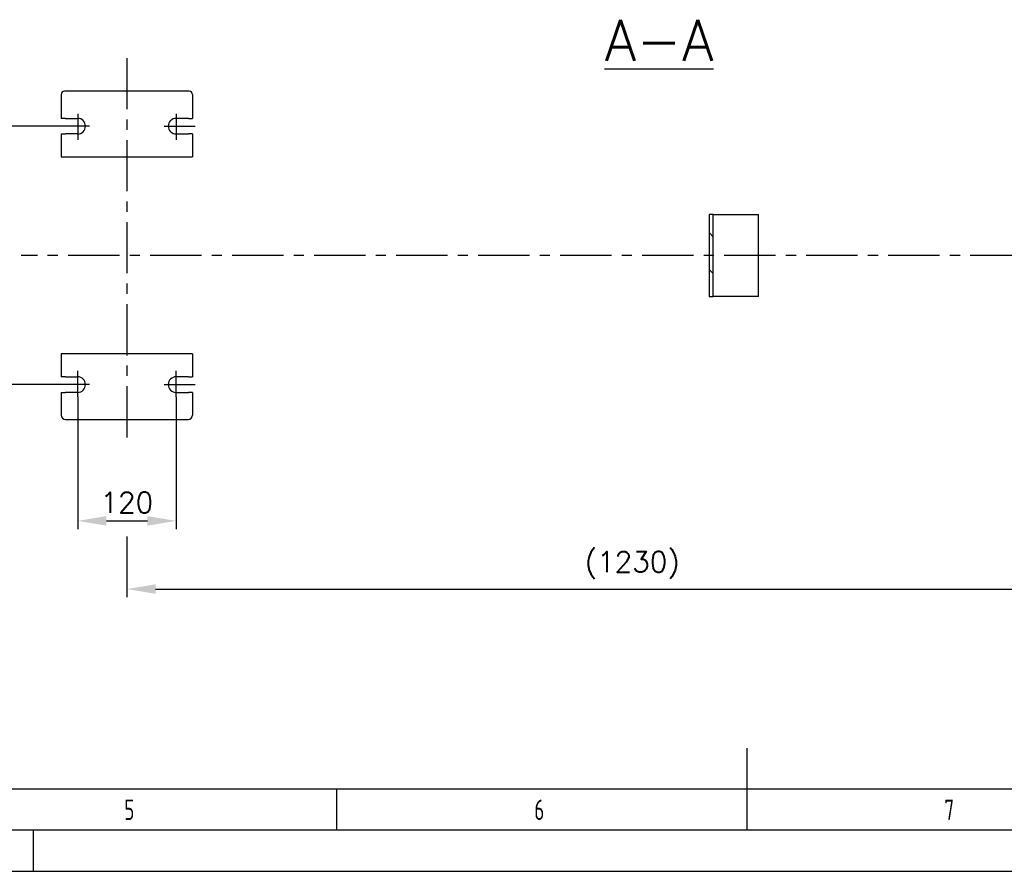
# Model space of a CAD drawing. Header units: millimetres. Extents: x 0 to 5940, y 0 to 4200.
# Tile 18 of 51: x 2083 to 3284, y 0 to 1038. Entities that reach past the tile are written whole.
import ezdxf
from ezdxf.enums import TextEntityAlignment as Align

# ---------------------------------------------------------------- set-up
doc = ezdxf.new("R2010")
doc.units = ezdxf.units.MM
doc.header["$LTSCALE"] = 50
doc.linetypes.add('MITTE', pattern=[2, 1.25, -0.25, 0.25, -0.25])
doc.layers.get('0').update_dxf_attribs({"linetype": 'CONTINUOUS'})
doc.layers.get('DEFPOINTS').update_dxf_attribs({"linetype": 'CONTINUOUS'})
for name, color, linetype in [('02-LINIE-035', 2, 'CONTINUOUS'), ('05-ACHSE', 1, 'MITTE'), ('06-MASSE1', 1, 'CONTINUOUS'), ('12-TEXT-050', 3, 'CONTINUOUS'), ('KSB-BLATTRAND', 2, 'CONTINUOUS')]:
    doc.layers.add(name, color=color, linetype=linetype)
doc.styles.add('ACA_NORM', font='ROMANS.SHX')
doc.styles.get("Standard").update_dxf_attribs({"font": 'ISOCP.SHX'})
doc.dimstyles.new('1-10', dxfattribs={"dimscale": 10, "dimtxt": 2.5, "dimasz": 3.5, "dimexe": 1, "dimexo": 0, "dimgap": 1, "dimtad": 1, "dimdec": 0, "dimzin": 0, "dimtxsty": 'ACA_NORM', "dimcen": 0, "dimadec": 0, "dimazin": 0, "dimtfac": 2.4, "dimtdec": 0, "dimtmove": 0, "dimatfit": 3, "dimfxl": 1, "dimtolj": 1, "dimtzin": 0, "dimarcsym": 0})

# ---------------------------------------------------------------- blocks, each defined once
blk = doc.blocks.new('*D5')
at = {"layer": '06-MASSE1', "color": 0, "lineweight": -2}
for p, q in [((2153.8, 578.3), (2153.8, 417.2)), ((2273.8, 578.3), (2273.8, 417.2)), ((2188.8, 427.2), (2238.8, 427.2))]:
    blk.add_line(p, q, dxfattribs=at)
at = {"layer": '06-MASSE1', "color": 0}
for points in [[(2188.8, 433), (2188.8, 421.4), (2153.8, 427.2)], [(2238.8, 433), (2238.8, 421.4), (2273.8, 427.2)]]:
    blk.add_solid(points, dxfattribs=at)
at = {"layer": 'DEFPOINTS', "color": 0}
for p in [(2153.8, 578.3), (2273.8, 578.3), (2273.8, 427.2)]:
    blk.add_point(p, dxfattribs=at)
at = {"layer": '06-MASSE1', "color": 0, "insert": (2213.8, 449.7), "char_height": 25, "attachment_point": 5, "style": 'ACA_NORM'}
blk.add_mtext('\\A1;120', dxfattribs=at)
blk = doc.blocks.new('*D6')
at = {"layer": '06-MASSE1', "color": 0, "lineweight": -2}
for p, q in [((2130.4, 908.4), (1988.6, 908.4)), ((1998.6, 873.4), (1998.6, 628.4)), ((2130.4, 593.4), (1988.6, 593.4))]:
    blk.add_line(p, q, dxfattribs=at)
at = {"layer": '06-MASSE1', "color": 0}
for points in [[(1992.7, 873.4), (2004.4, 873.4), (1998.6, 908.4)], [(1992.7, 628.4), (2004.4, 628.4), (1998.6, 593.4)]]:
    blk.add_solid(points, dxfattribs=at)
at = {"layer": 'DEFPOINTS', "color": 0}
for p in [(2130.4, 908.4), (1998.6, 593.4), (2130.4, 593.4)]:
    blk.add_point(p, dxfattribs=at)
at = {"layer": '06-MASSE1', "color": 0, "insert": (1976.1, 750.9), "char_height": 25, "attachment_point": 5, "rotation": 90, "style": 'ACA_NORM'}
blk.add_mtext('\\A1;315', dxfattribs=at)
blk = doc.blocks.new('*D7')
at = {"layer": '06-MASSE1', "color": 0, "lineweight": -2}
for p, q in [((3446.2, 602.9), (3446.2, 334.1)), ((2213.8, 408.2), (2213.8, 334.1)), ((2248.8, 344.1), (3411.2, 344.1))]:
    blk.add_line(p, q, dxfattribs=at)
at = {"layer": '06-MASSE1', "color": 0}
for points in [[(2248.8, 349.9), (2248.8, 338.3), (2213.8, 344.1)], [(3411.2, 349.9), (3411.2, 338.3), (3446.2, 344.1)]]:
    blk.add_solid(points, dxfattribs=at)
at = {"layer": 'DEFPOINTS', "color": 0}
for p in [(3446.2, 602.9), (2213.8, 408.2), (3446.2, 344.1)]:
    blk.add_point(p, dxfattribs=at)
at = {"layer": '06-MASSE1', "color": 0, "insert": (2830, 373.2), "char_height": 25, "attachment_point": 5, "style": 'ACA_NORM'}
blk.add_mtext('\\A1;(1230)', dxfattribs=at)
blk = doc.blocks.new('Rahmen_A2')
at = {"color": 1, "ltscale": 150}
for p, q in [((584, 10), (10, 10)), ((0, 0), (594, 0))]:
    blk.add_line(p, q, dxfattribs=at)
at = {"layer": 'KSB-BLATTRAND'}
for p, q in [((297, 5), (297, 15)), ((247, 5), (247, 10)), ((297, 5), (297, 10)), ((589, 5), (5, 5)), ((210, 0), (210, 5))]:
    blk.add_line(p, q, dxfattribs=at)
at = {"layer": 'KSB-BLATTRAND', "width": 0.75}
for s, p in [('5', (221.0625, 6.25)), ('6', (271.0625, 6.25)), ('7', (321.0625, 6.25))]:
    blk.add_text(s, height=2.5, dxfattribs=at).set_placement(p)

msp = doc.modelspace()

# ---------------------------------------------------------------- hatches: boundary and pattern name
at = {"layer": '02-LINIE-035'}
h = msp.add_hatch(dxfattribs=at)
h.set_pattern_fill('ANSI31', color=256, scale=254, angle=90.0002, style=0)
h.set_pattern_definition([(135.0002, (829.142, -180.05), (-22.45056, -22.45072), [])])
h.paths.add_polyline_path([(2923.8, 800.9), (2923.8, 700.9), (2928.8, 700.9), (2928.8, 800.9)])

# ---------------------------------------------------------------- linework, layer by layer
for p, q in [((2289.8, 950.9), (2137.8, 950.9)), ((2133.8, 946.9), (2133.8, 917.9)), ((2293.8, 946.9), (2293.8, 917.9)), ((2138.8, 917.9), (2133.8, 917.9)), ((2138.8, 917.9), (2153.8, 917.9)), ((2288.8, 917.9), (2273.8, 917.9)), ((2288.8, 917.9), (2293.8, 917.9)), ((2133.8, 898.9), (2133.8, 870.9)), ((2133.8, 898.9), (2138.8, 898.9)), ((2153.8, 898.9), (2138.8, 898.9)), ((2273.8, 898.9), (2288.8, 898.9)), ((2293.8, 898.9), (2288.8, 898.9)), ((2293.8, 898.9), (2293.8, 870.9)), ((2133.8, 870.9), (2293.8, 870.9)), ((2923.8, 800.9), (2923.8, 700.9)), ((2928.8, 800.9), (2923.8, 800.9)), ((2928.8, 700.9), (2928.8, 800.9)), ((2928.8, 800.9), (2930.8, 800.9)), ((2930.8, 800.9), (2983.8, 800.9)), ((2983.8, 700.9), (2983.8, 800.9)), ((2923.8, 700.9), (2928.8, 700.9)), ((2930.8, 700.9), (2928.8, 700.9)), ((2983.8, 700.9), (2930.8, 700.9)), ((2133.8, 630.9), (2133.8, 602.9)), ((2293.8, 630.9), (2133.8, 630.9)), ((2293.8, 630.9), (2293.8, 602.9)), ((2138.8, 602.9), (2133.8, 602.9)), ((2138.8, 602.9), (2153.8, 602.9)), ((2288.8, 602.9), (2273.8, 602.9)), ((2288.8, 602.9), (2293.8, 602.9)), ((2133.8, 583.9), (2133.8, 555.9)), ((2133.8, 583.9), (2138.8, 583.9)), ((2153.8, 583.9), (2138.8, 583.9)), ((2273.8, 583.9), (2288.8, 583.9)), ((2293.8, 583.9), (2288.8, 583.9)), ((2293.8, 583.9), (2293.8, 555.9)), ((2138.8, 550.9), (2288.8, 550.9))]:
    msp.add_line(p, q, dxfattribs=at)
for centre, radius, start, end in [((2137.8, 946.9), 4, 90, 180), ((2289.8, 946.9), 4, 0, 90), ((2153.8, 908.4), 9.5, 270, 90), ((2273.8, 908.4), 9.5, 90, 270), ((2153.8, 593.4), 9.5, 270, 90), ((2273.8, 593.4), 9.5, 90, 270), ((2138.8, 555.9), 5, 180, 270), ((2288.8, 555.9), 5, 270, 0)]:
    msp.add_arc(centre, radius, start, end, dxfattribs=at)
at = {"layer": '05-ACHSE'}
for p, q in [((2213.8, 991.5), (2213.8, 518.8)), ((2153.8, 923.6), (2153.8, 891.9)), ((2273.8, 923.6), (2273.8, 891.9)), ((2168.3, 908.4), (2130.4, 908.4)), ((2259.3, 908.4), (2297.2, 908.4)), ((3604.7, 750.9), (2084.8, 750.9)), ((2153.8, 578.3), (2153.8, 610)), ((2273.8, 578.3), (2273.8, 610)), ((2168.3, 593.4), (2130.4, 593.4)), ((2259.3, 593.4), (2297.2, 593.4))]:
    msp.add_line(p, q, dxfattribs=at)

# ---------------------------------------------------------------- block references
at = {"layer": 'KSB-BLATTRAND', "xscale": 10, "yscale": 10, "zscale": 10}
msp.add_blockref('Rahmen_A2', (0, 0), dxfattribs=at)

# ---------------------------------------------------------------- texts
at = {"layer": '12-TEXT-050', "style": 'ACA_NORM'}
msp.add_text('%%uA-A', height=50, dxfattribs=at).set_placement((2862.8, 988.2), align=Align.CENTER)

# ---------------------------------------------------------------- dimensions: what is measured, and where the dimension line sits
at = {"layer": '06-MASSE1'}
dim = msp.add_linear_dim(base=(1998.6, 593.4), p1=(2130.4, 908.4), p2=(2130.4, 593.4), angle=270, dimstyle='1-10', dxfattribs=at)
dim.commit()
dim.dimension.update_dxf_attribs({"geometry": '*D6', "text_midpoint": (1976.1, 750.9)})
dim = msp.add_linear_dim(base=(3446.2, 344.1), p1=(2213.8, 408.2), p2=(3446.2, 602.9), text='(<>)', dimstyle='1-10', override={"dimrnd": 10}, dxfattribs=at)
dim.commit()
dim.dimension.update_dxf_attribs({"geometry": '*D7', "text_midpoint": (2830, 373.2)})
dim = msp.add_linear_dim(base=(2273.8, 427.2), p1=(2153.8, 578.3), p2=(2273.8, 578.3), dimstyle='1-10', dxfattribs=at)
dim.commit()
dim.dimension.update_dxf_attribs({"geometry": '*D5', "text_midpoint": (2213.8, 449.7)})

doc.saveas('drawing.dxf')
